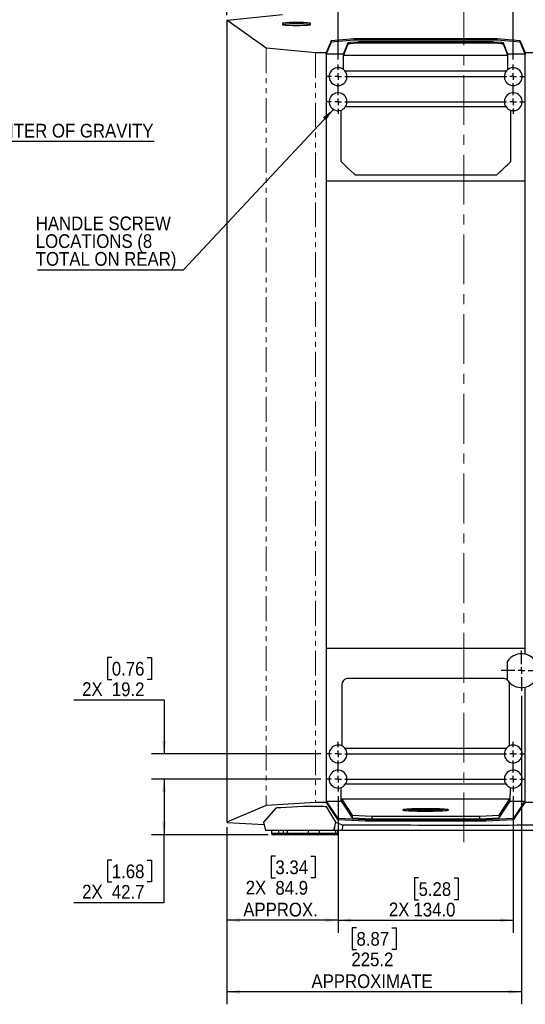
# Model space of a CAD drawing. Header units: millimetres. Extents: x 0 to 2523, y 0 to 1782.
# Tile 6 of 8: x 1749 to 2135, y 435 to 1188. Entities that reach past the tile are written whole.
import ezdxf

# ---------------------------------------------------------------- set-up
doc = ezdxf.new("R2010")
doc.units = ezdxf.units.MM
doc.header["$LTSCALE"] = 3
doc.linetypes.add('CENTERX2', pattern=[20.32, 12.7, -2.54, 2.54, -2.54])
doc.linetypes.add('PHANTOM', pattern=[12.7, 6.35, -1.27, 1.27, -1.27, 1.27, -1.27])
doc.layers.add('OUTLINE', color=179, linetype='Continuous')
doc.layers.add('SLD-0', color=7, linetype='Continuous')
doc.styles.add('SLDTEXTSTYLE0', font='GOTHIC.TTF', dxfattribs={"width": 0.913})
doc.styles.get("Standard").update_dxf_attribs({"font": 'GOTHIC.TTF'})
doc.dimstyles.new('SLDDIMSTYLE0', dxfattribs={"dimtxt": 10.5, "dimasz": 9.906, "dimexe": 0, "dimexo": 0.0625, "dimgap": 2.625, "dimtad": 0, "dimtih": 1, "dimtoh": 1, "dimdec": 1, "dimrnd": 1e-09, "dimzin": 12, "dimdsep": 46, "dimtxsty": 'SLDTEXTSTYLE0', "dimsah": 1, "dimcen": 0.09, "dimadec": 0, "dimazin": 3, "dimtfac": 1, "dimtdec": 1, "dimtofl": 0, "dimtmove": 0, "dimatfit": 3, "dimfxl": 1, "dimfrac": 2, "dimtolj": 1, "dimtzin": 12, "dimarcsym": 0})
doc.dimstyles.new('SLDDIMSTYLE1', dxfattribs={"dimtxt": 0.18, "dimasz": 9.906, "dimexe": 0, "dimexo": 0.0625, "dimgap": 0, "dimtad": 0, "dimtih": 1, "dimtoh": 1, "dimdec": 0, "dimrnd": 1e-09, "dimzin": 0, "dimdsep": 46, "dimtxsty": 'Standard', "dimsah": 1, "dimcen": 0.09, "dimadec": 0, "dimazin": 0, "dimtfac": 9.906, "dimtdec": 0, "dimtofl": 0, "dimtmove": 0, "dimatfit": 3, "dimfxl": 1, "dimfrac": 2, "dimtolj": 1, "dimtzin": 0, "dimarcsym": 0})
doc.dimstyles.new('SLDDIMSTYLE2', dxfattribs={"dimtxt": 10.5, "dimasz": 9.906, "dimexe": 0, "dimexo": 0.0625, "dimgap": 2.625, "dimtad": 0, "dimtih": 1, "dimtoh": 1, "dimdec": 1, "dimrnd": 1e-09, "dimzin": 4, "dimdsep": 46, "dimtxsty": 'SLDTEXTSTYLE0', "dimsah": 1, "dimcen": 0.09, "dimadec": 0, "dimazin": 1, "dimtfac": 1, "dimtdec": 1, "dimtofl": 0, "dimtmove": 0, "dimatfit": 3, "dimfxl": 1, "dimfrac": 2, "dimtolj": 1, "dimtzin": 12, "dimarcsym": 0})
doc.dimstyles.new('SLDDIMSTYLE3', dxfattribs={"dimtxt": 10.5, "dimasz": 9.906, "dimexe": 0, "dimexo": 0.0625, "dimgap": 2.625, "dimtad": 0, "dimtih": 1, "dimtoh": 1, "dimdec": 1, "dimrnd": 1e-09, "dimzin": 12, "dimdsep": 46, "dimtxsty": 'SLDTEXTSTYLE0', "dimsah": 1, "dimcen": 0.09, "dimadec": 0, "dimazin": 3, "dimtfac": 1, "dimtdec": 1, "dimtmove": 0, "dimatfit": 0, "dimfxl": 1, "dimfrac": 2, "dimtolj": 1, "dimtzin": 12, "dimarcsym": 0})

# ---------------------------------------------------------------- blocks, each defined once
blk = doc.blocks.new('SW_NOTE_0_5')
at = {"layer": 'OUTLINE', "color": 0}
blk.add_line((135.87, 0), (0, 0), dxfattribs=at)
at = {"layer": 'OUTLINE', "color": 0, "insert": (1.33, 13.63), "char_height": 10.5, "attachment_point": 1, "style": 'SLDTEXTSTYLE0'}
blk.add_mtext('CENTER OF GRAVITY', dxfattribs=at)
blk = doc.blocks.new('_D_10')
at = {"layer": 'SLD-0', "color": 7, "transparency": 16777216}
for p, q in [((1944.26, 1281.88), (1941.07, 1281.88)), ((1941.07, 1281.88), (1941.07, 1265.21)), ((1971.42, 1281.88), (1974.62, 1281.88)), ((1974.62, 1281.88), (1974.62, 1265.21)), ((1941.07, 1265.21), (1944.26, 1265.21)), ((1974.62, 1265.21), (1971.42, 1265.21)), ((1907.19, 1191.2), (1907.19, 1242.36)), ((1992.21, 1157.39), (1992.21, 1242.36)), ((1992.21, 1232.83), (1907.19, 1232.83))]:
    blk.add_line(p, q, dxfattribs=at)
for points in [[(1907.19, 1232.83), (1917.09, 1231.31), (1917.09, 1234.36)], [(1992.21, 1232.83), (1982.3, 1234.36), (1982.3, 1231.31)]]:
    blk.add_solid(points, dxfattribs=at)
at = {"layer": 'SLD-0', "color": 7, "transparency": 16777216, "char_height": 10.5, "attachment_point": 1, "style": 'SLDTEXTSTYLE0'}
for s, insert in [('3.35', (1944.26, 1278.63)), ('2X', (1921.58, 1263.08)), ('85.0', (1944.26, 1262.92)), ('APPROX.', (1919.7, 1246.25))]:
    blk.add_mtext(s, dxfattribs=dict(at, insert=insert))
blk = doc.blocks.new('_D_11')
at = {"layer": 'SLD-0', "color": 7, "transparency": 16777216}
for p, q in [((2053.77, 1265.21), (2050.57, 1265.21)), ((2050.57, 1265.21), (2050.57, 1248.54)), ((2080.93, 1265.21), (2084.13, 1265.21)), ((2084.13, 1265.21), (2084.13, 1248.54)), ((2050.57, 1248.54), (2053.77, 1248.54)), ((2084.13, 1248.54), (2080.93, 1248.54)), ((1992.21, 1157.39), (1992.21, 1242.36)), ((2126.21, 1157.39), (2126.21, 1242.36)), ((1992.21, 1232.83), (2126.21, 1232.83))]:
    blk.add_line(p, q, dxfattribs=at)
for points in [[(1992.21, 1232.83), (2002.11, 1231.31), (2002.11, 1234.36)], [(2126.21, 1232.83), (2116.3, 1234.36), (2116.3, 1231.31)]]:
    blk.add_solid(points, dxfattribs=at)
at = {"layer": 'SLD-0', "color": 7, "transparency": 16777216, "char_height": 10.5, "attachment_point": 1, "style": 'SLDTEXTSTYLE0'}
for s, insert in [('5.28', (2053.77, 1261.96)), ('2X', (2031.09, 1246.41)), ('134.0', (2049.89, 1246.25))]:
    blk.add_mtext(s, dxfattribs=dict(at, insert=insert))
blk = doc.blocks.new('_D_14')
at = {"layer": 'SLD-0', "color": 7, "transparency": 16777216}
for p, q in [((1979.02, 606.94), (1849.66, 606.94)), ((1859.19, 606.94), (1859.19, 564.2)), ((1938.8, 564.2), (1849.66, 564.2)), ((1859.19, 512.52), (1859.19, 564.2)), ((1819.23, 544.9), (1816.04, 544.9)), ((1816.04, 544.9), (1816.04, 528.23)), ((1846.39, 544.9), (1849.59, 544.9)), ((1849.59, 544.9), (1849.59, 528.23)), ((1816.04, 528.23), (1819.23, 528.23)), ((1849.59, 528.23), (1846.39, 528.23)), ((1790.15, 512.52), (1859.19, 512.52))]:
    blk.add_line(p, q, dxfattribs=at)
for points in [[(1859.19, 606.94), (1857.66, 597.03), (1860.71, 597.03)], [(1859.19, 564.2), (1860.71, 574.1), (1857.66, 574.1)]]:
    blk.add_solid(points, dxfattribs=at)
at = {"layer": 'SLD-0', "color": 7, "transparency": 16777216, "char_height": 10.5, "attachment_point": 1, "style": 'SLDTEXTSTYLE0'}
for s, insert in [('1.68', (1819.23, 541.64)), ('2X', (1796.55, 526.09)), ('42.7', (1819.23, 525.93))]:
    blk.add_mtext(s, dxfattribs=dict(at, insert=insert))
blk = doc.blocks.new('_D_15')
at = {"layer": 'SLD-0', "color": 7, "transparency": 16777216}
for p, q in [((1819.23, 699.86), (1816.04, 699.86)), ((1816.04, 699.86), (1816.04, 683.19)), ((1846.39, 699.86), (1849.59, 699.86)), ((1849.59, 699.86), (1849.59, 683.19)), ((1816.04, 683.19), (1819.23, 683.19)), ((1849.59, 683.19), (1846.39, 683.19)), ((1790.15, 667.48), (1859.19, 667.48)), ((1859.19, 667.48), (1859.19, 626.14)), ((1979.02, 626.14), (1849.66, 626.14)), ((1979.02, 606.94), (1849.66, 606.94)), ((1859.19, 606.94), (1859.19, 587.89))]:
    blk.add_line(p, q, dxfattribs=at)
for points in [[(1859.19, 626.14), (1860.71, 636.04), (1857.66, 636.04)], [(1859.19, 606.94), (1857.66, 597.03), (1860.71, 597.03)]]:
    blk.add_solid(points, dxfattribs=at)
at = {"layer": 'SLD-0', "color": 7, "transparency": 16777216, "char_height": 10.5, "attachment_point": 1, "style": 'SLDTEXTSTYLE0'}
for s, insert in [('0.76', (1819.23, 696.6)), ('2X', (1796.55, 681.05)), ('19.2', (1819.23, 680.89))]:
    blk.add_mtext(s, dxfattribs=dict(at, insert=insert))
blk = doc.blocks.new('_D_16')
at = {"layer": 'SLD-0', "color": 7, "transparency": 16777216}
for p, q in [((1992.21, 593.75), (1992.21, 489.42)), ((1907.28, 570.16), (1907.28, 489.42)), ((1944.31, 547.99), (1941.11, 547.99)), ((1941.11, 547.99), (1941.11, 531.32)), ((1971.46, 547.99), (1974.66, 547.99)), ((1974.66, 547.99), (1974.66, 531.32)), ((1941.11, 531.32), (1944.31, 531.32)), ((1974.66, 531.32), (1971.46, 531.32)), ((1992.21, 498.94), (1907.28, 498.94))]:
    blk.add_line(p, q, dxfattribs=at)
for points in [[(1907.28, 498.94), (1917.18, 497.42), (1917.18, 500.47)], [(1992.21, 498.94), (1982.3, 500.47), (1982.3, 497.42)]]:
    blk.add_solid(points, dxfattribs=at)
at = {"layer": 'SLD-0', "color": 7, "transparency": 16777216, "char_height": 10.5, "attachment_point": 1, "style": 'SLDTEXTSTYLE0'}
for s, insert in [('3.34', (1944.31, 544.73)), ('2X', (1921.62, 529.18)), ('84.9', (1944.31, 529.02)), ('APPROX.', (1919.74, 512.35))]:
    blk.add_mtext(s, dxfattribs=dict(at, insert=insert))
blk = doc.blocks.new('_D_17')
at = {"layer": 'SLD-0', "color": 7, "transparency": 16777216}
for p, q in [((1992.21, 593.75), (1992.21, 489.42)), ((2126.21, 593.75), (2126.21, 489.42)), ((2053.77, 531.32), (2050.57, 531.32)), ((2050.57, 531.32), (2050.57, 514.65)), ((2080.93, 531.32), (2084.13, 531.32)), ((2084.13, 531.32), (2084.13, 514.65)), ((2050.57, 514.65), (2053.77, 514.65)), ((2084.13, 514.65), (2080.93, 514.65)), ((1992.21, 498.94), (2126.21, 498.94))]:
    blk.add_line(p, q, dxfattribs=at)
for points in [[(1992.21, 498.94), (2002.11, 497.42), (2002.11, 500.47)], [(2126.21, 498.94), (2116.3, 500.47), (2116.3, 497.42)]]:
    blk.add_solid(points, dxfattribs=at)
at = {"layer": 'SLD-0', "color": 7, "transparency": 16777216, "char_height": 10.5, "attachment_point": 1, "style": 'SLDTEXTSTYLE0'}
for s, insert in [('5.28', (2053.77, 528.06)), ('2X', (2031.09, 512.52)), ('134.0', (2049.89, 512.35))]:
    blk.add_mtext(s, dxfattribs=dict(at, insert=insert))
blk = doc.blocks.new('_D_18')
at = {"layer": 'SLD-0', "color": 7, "transparency": 16777216}
for p, q in [((2132.47, 670.62), (2132.47, 434.67)), ((1907.28, 570.16), (1907.28, 434.67)), ((2006.3, 493.25), (2003.1, 493.25)), ((2003.1, 493.25), (2003.1, 476.58)), ((2033.45, 493.25), (2036.65, 493.25)), ((2036.65, 493.25), (2036.65, 476.58)), ((2003.1, 476.58), (2006.3, 476.58)), ((2036.65, 476.58), (2033.45, 476.58)), ((2132.47, 444.2), (1907.28, 444.2))]:
    blk.add_line(p, q, dxfattribs=at)
for points in [[(1907.28, 444.2), (1917.18, 442.67), (1917.18, 445.72)], [(2132.47, 444.2), (2122.57, 445.72), (2122.57, 442.67)]]:
    blk.add_solid(points, dxfattribs=at)
at = {"layer": 'SLD-0', "color": 7, "transparency": 16777216, "char_height": 10.5, "attachment_point": 1, "style": 'SLDTEXTSTYLE0'}
for s, insert in [('8.87', (2006.3, 489.99)), ('225.2', (2002.42, 474.28)), ('APPROXIMATE', (1971.89, 457.61))]:
    blk.add_mtext(s, dxfattribs=dict(at, insert=insert))
blk = doc.blocks.new('SW_NOTE_0_7')
at = {"layer": 'SLD-0', "color": 0}
blk.add_line((-111.56, 0), (0, 0), dxfattribs=at)
at = {"layer": 'SLD-0', "color": 0, "char_height": 10.5, "attachment_point": 1, "style": 'SLDTEXTSTYLE0'}
for s, insert in [('HANDLE SCREW ', (-112.86, 40.76)), ('LOCATIONS (8 ', (-112.86, 27.18)), ('TOTAL ON REAR)', (-112.86, 13.6))]:
    blk.add_mtext(s, dxfattribs=dict(at, insert=insert))
blk = doc.blocks.new('SW_CENTERMARKSYMBOL_1')
at = {"layer": 'SLD-0', "color": 0}
for p, q in [((140.27, 68.81), (140.27, 79.17)), ((135.19, 63.73), (124.83, 63.73)), ((140.27, 63.73), (137.73, 63.73)), ((140.27, 63.73), (140.27, 66.27)), ((140.27, 63.73), (140.27, 61.19)), ((140.27, 63.73), (142.81, 63.73)), ((145.35, 63.73), (155.71, 63.73)), ((140.27, 58.65), (140.27, 48.29)), ((0, 5.08), (0, 9.38)), ((134, 5.08), (134, 9.38)), ((-5.08, 0), (-9.38, 0)), ((0, 0), (-2.54, 0)), ((0, 0), (0, 2.54)), ((0, 0), (0, -2.54)), ((0, 0), (2.54, 0)), ((5.08, 0), (128.92, 0)), ((134, 0), (131.46, 0)), ((134, 0), (134, 2.54)), ((134, 0), (134, -2.54)), ((134, 0), (136.54, 0)), ((139.08, 0), (143.38, 0)), ((0, -14.12), (0, -5.08)), ((134, -14.12), (134, -5.08)), ((-5.08, -19.2), (-9.38, -19.2)), ((0, -19.2), (-2.54, -19.2)), ((0, -19.2), (0, -16.66)), ((0, -19.2), (0, -21.74)), ((0, -19.2), (2.54, -19.2)), ((5.08, -19.2), (128.92, -19.2)), ((134, -19.2), (131.46, -19.2)), ((134, -19.2), (134, -16.66)), ((134, -19.2), (134, -21.74)), ((134, -19.2), (136.54, -19.2)), ((139.08, -19.2), (143.38, -19.2)), ((0, -24.28), (0, -28.58)), ((134, -24.28), (134, -28.58))]:
    blk.add_line(p, q, dxfattribs=at)
blk = doc.blocks.new('SW_CENTERMARKSYMBOL_2')
at = {"layer": 'SLD-0', "color": 0}
for p, q in [((0, 5.08), (0, 9.38)), ((134, 5.08), (134, 9.38)), ((-5.08, 0), (-9.38, 0)), ((0, 0), (-2.54, 0)), ((0, 0), (0, 2.54)), ((0, 0), (0, -2.54)), ((0, 0), (2.54, 0)), ((5.08, 0), (128.92, 0)), ((134, 0), (131.46, 0)), ((134, 0), (134, 2.54)), ((134, 0), (134, -2.54)), ((134, 0), (136.54, 0)), ((139.08, 0), (143.38, 0)), ((0, -14.12), (0, -5.08)), ((134, -14.12), (134, -5.08)), ((-5.08, -19.2), (-9.38, -19.2)), ((0, -19.2), (-2.54, -19.2)), ((0, -19.2), (0, -16.66)), ((0, -19.2), (0, -21.74)), ((0, -19.2), (2.54, -19.2)), ((5.08, -19.2), (128.92, -19.2)), ((134, -19.2), (131.46, -19.2)), ((134, -19.2), (134, -16.66)), ((134, -19.2), (134, -21.74)), ((134, -19.2), (136.54, -19.2)), ((139.08, -19.2), (143.38, -19.2)), ((0, -24.28), (0, -28.58)), ((134, -24.28), (134, -28.58))]:
    blk.add_line(p, q, dxfattribs=at)

msp = doc.modelspace()

# ---------------------------------------------------------------- linework, layer by layer
at = {"color": 7, "linetype": 'Continuous', "lineweight": 25}
for p, q in [((1907.5, 1187.5), (1949.67, 1191.6)), ((1907.19, 1187.39), (1907.25, 1187.45)), ((1907.28, 1187.3), (1907.19, 1187.39)), ((1907.19, 1187.39), (1907.19, 573.92)), ((1937.29, 1165.91), (1907.28, 1187.3)), ((1907.28, 1187.3), (1907.28, 573.97)), ((1949.67, 1185.08), (1949.67, 1183.85)), ((1971.27, 1183.85), (1971.27, 1185.08)), ((1986.89, 1171.54), (1983.21, 1162.32)), ((1986.89, 1170.54), (1983.25, 1161.41)), ((2004.45, 1173.01), (1986.89, 1171.54)), ((2004.45, 1172.02), (1986.89, 1170.54)), ((1986.89, 1170.54), (1986.89, 1171.54)), ((1999.65, 1169.91), (1996.25, 1161.41)), ((1999.65, 1168.91), (1996.29, 1160.49)), ((1999.65, 1168.91), (1999.65, 1169.91)), ((2007.01, 1170.68), (2001.24, 1170.2)), ((2001.24, 1169.2), (2001.24, 1170.2)), ((2007.01, 1169.68), (2001.24, 1169.2)), ((2113.97, 1173.01), (2004.45, 1173.01)), ((2004.45, 1172.02), (2004.45, 1173.01)), ((2113.97, 1172.02), (2004.45, 1172.02)), ((2007.01, 1169.68), (2007.01, 1170.68)), ((2107.98, 1170.82), (2010.44, 1170.82)), ((2010.44, 1169.82), (2010.44, 1170.82)), ((2107.98, 1169.82), (2010.44, 1169.82)), ((2107.98, 1169.82), (2107.98, 1170.82)), ((2117.18, 1170.2), (2111.41, 1170.68)), ((2111.41, 1169.68), (2111.41, 1170.68)), ((2117.18, 1169.2), (2111.41, 1169.68)), ((2131.52, 1171.54), (2113.97, 1173.01)), ((2113.97, 1172.02), (2113.97, 1173.01)), ((2131.52, 1170.54), (2113.97, 1172.02)), ((2117.18, 1169.2), (2117.18, 1170.2)), ((2122.16, 1161.41), (2118.77, 1169.91)), ((2118.77, 1168.91), (2118.77, 1169.91)), ((2122.13, 1160.49), (2118.77, 1168.91)), ((2131.52, 1171.54), (2135.2, 1162.32)), ((2131.52, 1170.54), (2131.52, 1171.54)), ((2135.17, 1161.41), (2131.52, 1170.54)), ((1975.01, 1162.35), (1937.56, 1165.86)), ((1983.21, 1162.32), (1975.74, 1162.32)), ((1983.21, 1162.32), (1983.25, 1162.32)), ((1983.21, 1161.32), (1983.21, 1162.32)), ((1983.21, 1161.32), (1983.21, 1156.66)), ((1983.25, 1162.32), (1983.25, 1161.41)), ((1996.25, 1161.41), (1983.25, 1161.41)), ((1996.25, 1161.41), (1996.25, 1149.71)), ((1996.25, 1161.41), (1996.29, 1161.41)), ((1996.29, 1161.41), (1996.29, 1160.49)), ((1996.29, 1160.49), (2122.13, 1160.49)), ((2122.13, 1161.41), (2122.16, 1161.41)), ((2122.13, 1160.49), (2122.13, 1161.41)), ((2135.17, 1161.41), (2122.16, 1161.41)), ((2122.16, 1149.72), (2122.16, 1161.41)), ((2135.17, 1162.32), (2135.2, 1162.32)), ((2135.17, 1161.41), (2135.17, 1162.32)), ((2150.69, 1162.32), (2135.2, 1162.32)), ((2135.2, 1162.32), (2135.2, 1161.32)), ((2135.2, 1156.66), (2135.2, 1161.32)), ((1983.21, 1156.66), (1983.21, 588.93)), ((2135.2, 702.48), (2135.2, 1156.66)), ((1997.4, 1148.65), (2121.01, 1148.65)), ((1994.31, 1118.49), (1994.31, 1079.44)), ((2120.66, 1121), (1997.76, 1121)), ((2124.38, 1079.25), (2124.38, 1118.41)), ((2135.2, 1064.26), (1983.21, 1064.26)), ((2005.52, 1069.13), (2113.61, 1069.13)), ((1983.21, 707.13), (2135.2, 707.13)), ((2121.67, 682.81), (2121.67, 696.92)), ((1995.04, 678.74), (1995.04, 632.36)), ((2118.38, 683.86), (2000.03, 683.86)), ((2123.37, 632.36), (2123.37, 678.74)), ((2135.2, 588.93), (2135.2, 677.26)), ((1997.4, 630.58), (2121.01, 630.58)), ((2120.66, 602.94), (1997.76, 602.94)), ((1994.72, 589.88), (1994.7, 600.57)), ((2123.7, 600.57), (2123.68, 589.88)), ((1975.01, 588.92), (1937.56, 586.81)), ((1983.21, 588.93), (1975.74, 588.93)), ((1994.72, 589.88), (1983.21, 589.88)), ((1983.21, 589.88), (1983.59, 589.37)), ((1983.21, 588.88), (1983.21, 588.93)), ((1983.21, 588.88), (1983.59, 588.37)), ((1983.59, 589.37), (1991.76, 577.1)), ((1983.59, 589.37), (1983.59, 588.37)), ((1983.59, 588.37), (1991.76, 576.11)), ((1994.72, 589.88), (1994.72, 589.83)), ((1994.72, 589.83), (1994.76, 589.83)), ((1994.75, 591.83), (2123.65, 591.83)), ((1994.75, 591.83), (1994.76, 589.83)), ((1994.75, 591.83), (2003.08, 579.34)), ((1994.76, 589.83), (2003.08, 577.34)), ((2115.32, 579.34), (2123.65, 591.83)), ((2115.32, 577.34), (2123.65, 589.83)), ((2123.65, 589.83), (2123.65, 591.83)), ((2123.65, 589.83), (2123.68, 589.83)), ((2135.2, 589.88), (2123.68, 589.88)), ((2123.68, 589.83), (2123.68, 589.88)), ((2126.65, 577.1), (2134.83, 589.37)), ((2126.65, 576.11), (2134.83, 588.37)), ((2134.83, 589.37), (2135.2, 589.88)), ((2134.83, 589.37), (2134.83, 588.37)), ((2134.83, 588.37), (2135.2, 588.88)), ((2135.2, 588.93), (2135.2, 588.88)), ((2150.69, 588.93), (2135.2, 588.93)), ((1937.29, 586.79), (1907.28, 573.97)), ((1944.7, 584.64), (1935.31, 573.97)), ((1965.85, 585.91), (1948.51, 585.07)), ((1990.43, 573.97), (1983.75, 585.52)), ((2059.19, 583.44), (2059.19, 582.44)), ((1907.28, 573.97), (1907.19, 573.92)), ((1907.19, 573.92), (1907.25, 573.88)), ((1907.5, 573.85), (1935.7, 572.21)), ((1935.31, 573.97), (1936.7, 567.7)), ((1989.05, 567.7), (1990.43, 573.97)), ((1995.97, 571.67), (1990.39, 573.76)), ((1991.76, 577.1), (1991.76, 576.11)), ((1992.09, 577.06), (2013.15, 575.95)), ((1992.09, 577.06), (1992.09, 576.06)), ((1992.09, 576.06), (2013.15, 574.95)), ((2003.08, 579.34), (2018.04, 578.55)), ((2003.08, 579.34), (2003.08, 577.34)), ((2003.08, 577.34), (2018.04, 576.55)), ((2013.15, 575.95), (2013.15, 574.95)), ((2013.46, 575.95), (2104.96, 575.95)), ((2013.46, 575.95), (2013.46, 574.95)), ((2013.46, 574.95), (2104.96, 574.95)), ((2018.04, 578.55), (2100.37, 578.55)), ((2018.04, 578.55), (2018.04, 576.55)), ((2018.04, 576.55), (2100.37, 576.55)), ((2100.37, 578.55), (2115.32, 579.34)), ((2100.37, 578.55), (2100.37, 576.55)), ((2100.37, 576.55), (2115.32, 577.34)), ((2104.96, 575.95), (2104.96, 574.95)), ((2105.27, 575.95), (2126.32, 577.06)), ((2105.27, 574.95), (2126.32, 576.06)), ((2105.27, 575.95), (2105.27, 574.95)), ((2115.32, 579.34), (2115.32, 577.34)), ((2126.32, 577.06), (2126.32, 576.06)), ((2126.65, 577.1), (2126.65, 576.11)), ((1947.02, 567.7), (1936.7, 567.7)), ((1941.21, 567.7), (1941.21, 565.6)), ((1946.83, 565.6), (1946.83, 564.2)), ((1946.83, 565.6), (1946.91, 565.6)), ((1946.91, 565.6), (1946.91, 567.7)), ((1967.49, 567.7), (1950.11, 567.7)), ((1950.5, 565.6), (1950.5, 567.7)), ((1950.5, 565.6), (1950.59, 565.6)), ((1950.59, 565.6), (1950.59, 567.7)), ((1950.59, 565.6), (1953.57, 565.6)), ((1953.57, 565.6), (1953.57, 567.7)), ((1953.57, 565.6), (1969.7, 565.6)), ((1969.7, 565.6), (1969.7, 567.7)), ((1969.7, 565.6), (1973.08, 565.6)), ((1973.08, 565.6), (1978.07, 565.6)), ((1973.08, 565.6), (1973.08, 564.2)), ((1978.07, 565.6), (1978.07, 567.7)), ((1989.05, 567.7), (1981.36, 567.7)), ((1989.52, 567.7), (1989.05, 567.7)), ((1989.52, 567.7), (1989.76, 570.92)), ((1995.67, 567.7), (1989.52, 567.7)), ((1990.62, 565.6), (1990.62, 567.7)), ((1992.06, 565.6), (1992.06, 567.7)), ((1995.67, 567.7), (1995.97, 571.67)), ((1946.83, 564.2), (1942.61, 564.2)), ((1946.89, 564.2), (1946.83, 564.2)), ((1951.9, 564.2), (1946.89, 564.2)), ((1951.99, 564.2), (1951.9, 564.2)), ((1954.52, 564.2), (1951.99, 564.2)), ((1970.65, 564.2), (1954.52, 564.2)), ((1973.08, 564.2), (1970.65, 564.2)), ((1976.67, 564.2), (1973.08, 564.2)), ((1989.57, 564.2), (1976.67, 564.2)), ((1990.66, 564.2), (1989.57, 564.2))]:
    msp.add_line(p, q, dxfattribs=at)
at = {"linetype": 'PHANTOM', "lineweight": 18}
for p, q in [((1937.29, 1165.91), (1937.29, 586.79)), ((1975.01, 1162.35), (1975.01, 588.92))]:
    msp.add_line(p, q, dxfattribs=at)
at = {"color": 8, "linetype": 'Continuous', "lineweight": 25}
for p, q in [((1941.21, 565.6), (1946.83, 565.6)), ((1946.91, 565.6), (1950.5, 565.6)), ((1978.07, 565.6), (1990.62, 565.6)), ((1990.62, 565.6), (1992.06, 565.6))]:
    msp.add_line(p, q, dxfattribs=at)
at = {"color": 7, "linetype": 'Continuous', "lineweight": 25, "flags": 128}
msp.add_lwpolyline([(1994.31, 1079.44), (2000.06, 1074.05), (2004.57, 1069.81)], dxfattribs=at)
at = {"color": 7, "linetype": 'Continuous', "lineweight": 25}
for centre, radius, start, end in [((1960.47, 1076.76), 108.86, 84.30621, 95.69379), ((1960.47, 1075.76), 108.86, 84.30621, 95.69379), ((1960.47, 1292.17), 108.86, 264.30621, 275.69379), ((1992.21, 1144.2), 6.84, 53.71729, 40.56599), ((1992.21, 1144.2), 6.84, 40.56599, 53.71729), ((2126.21, 1144.2), 6.84, 139.43401, 126.23602), ((2126.21, 1144.2), 6.84, 126.23602, 139.43401), ((1992.21, 1125), 6.84, 324.24163, 287.91799), ((2126.21, 1125), 6.84, 254.5396, 215.75837), ((1992.21, 1125), 6.84, 287.91799, 324.24163), ((2126.21, 1125), 6.84, 215.75837, 254.5396), ((2132.47, 689.87), 12.9, 77.78923, 146.84659), ((2132.47, 689.87), 12.9, 33.15341, 77.78923), ((2118.77, 679.29), 4.51, 48.11268, 53.11344), ((2132.47, 689.87), 12.9, 213.15341, 214.0372), ((2132.47, 689.87), 12.9, 214.0372, 221.30847), ((2118.77, 679.29), 4.51, 19.68516, 27.23299), ((2132.47, 689.87), 12.9, 221.30847, 282.21077), ((2132.47, 689.87), 12.9, 282.21077, 326.84659), ((1992.21, 626.14), 6.84, 65.5071, 40.54594), ((2126.21, 626.14), 6.84, 139.45406, 114.45153), ((1992.21, 626.14), 6.84, 40.54594, 65.5071), ((2126.21, 626.14), 6.84, 114.45153, 139.45406), ((1992.21, 606.94), 6.84, 324.22285, 291.41736), ((2126.21, 606.94), 6.84, 248.52369, 215.77715), ((1992.21, 606.94), 6.84, 291.41736, 324.22285), ((2126.21, 606.94), 6.84, 215.77715, 248.52369), ((1942.61, 565.6), 1.4, 180, 270), ((1921.56, 565.25), 25.35, 357.62582, 0.79099), ((1951.9, 565.6), 1.4, 179.99978, 269.99978), ((1951.99, 565.6), 1.4, 179.99978, 269.99978), ((1954.8, 565.41), 1.24, 171.19974, 256.92035), ((1970.93, 565.41), 1.24, 171.19974, 256.92035), ((1976.67, 565.6), 1.4, 270.00022, 0.00022), ((1989.36, 565.44), 1.26, 279.60878, 7.12913), ((1990.66, 565.6), 1.4, 270, 0)]:
    msp.add_arc(centre, radius, start, end, dxfattribs=at)
for points, knots in [([(1907.25, 1187.45), (1907.26, 1187.46), (1907.28, 1187.47), (1907.37, 1187.48), (1907.43, 1187.49), (1907.5, 1187.5)], [0, 0, 0, 0, 0.5, 0.5, 1, 1, 1, 1]), ([(2001.24, 1170.2), (2000.75, 1170.15), (2000.35, 1170.11), (1999.81, 1170.01), (1999.67, 1169.96), (1999.65, 1169.91)], [0, 0, 0, 0, 0.5, 0.5, 1, 1, 1, 1]), ([(2001.24, 1169.2), (2000.75, 1169.16), (2000.35, 1169.11), (1999.81, 1169.01), (1999.67, 1168.96), (1999.65, 1168.91)], [0, 0, 0, 0, 0.5, 0.5, 1, 1, 1, 1]), ([(2010.44, 1170.82), (2009.86, 1170.82), (2009.26, 1170.81), (2008.09, 1170.76), (2007.52, 1170.72), (2007.01, 1170.68)], [0, 0, 0, 0, 0.5, 0.5, 1, 1, 1, 1]), ([(2010.44, 1169.82), (2009.86, 1169.82), (2009.26, 1169.81), (2008.09, 1169.76), (2007.52, 1169.73), (2007.01, 1169.68)], [0, 0, 0, 0, 0.5, 0.5, 1, 1, 1, 1]), ([(2111.41, 1170.68), (2110.89, 1170.72), (2110.33, 1170.76), (2109.16, 1170.81), (2108.56, 1170.82), (2107.98, 1170.82)], [0, 0, 0, 0, 0.5, 0.5, 1, 1, 1, 1]), ([(2111.41, 1169.68), (2110.89, 1169.73), (2110.33, 1169.76), (2109.16, 1169.81), (2108.56, 1169.82), (2107.98, 1169.82)], [0, 0, 0, 0, 0.5, 0.5, 1, 1, 1, 1]), ([(2118.77, 1169.91), (2118.75, 1169.96), (2118.6, 1170.01), (2118.06, 1170.11), (2117.67, 1170.15), (2117.18, 1170.2)], [0, 0, 0, 0, 0.5, 0.5, 1, 1, 1, 1]), ([(2118.77, 1168.91), (2118.75, 1168.96), (2118.6, 1169.01), (2118.06, 1169.11), (2117.67, 1169.16), (2117.18, 1169.2)], [0, 0, 0, 0, 0.5, 0.5, 1, 1, 1, 1]), ([(1937.56, 1165.86), (1937.48, 1165.87), (1937.42, 1165.87), (1937.34, 1165.89), (1937.31, 1165.9), (1937.29, 1165.91)], [0, 0, 0, 0, 0.5, 0.5, 1, 1, 1, 1]), ([(1975.74, 1162.32), (1975.6, 1162.32), (1975.47, 1162.33), (1975.21, 1162.34), (1975.1, 1162.34), (1975.01, 1162.35)], [0, 0, 0, 0, 0.5, 0.5, 1, 1, 1, 1]), ([(2004.57, 1069.81), (2004.74, 1069.65), (2004.85, 1069.51), (2005.1, 1069.25), (2005.24, 1069.13), (2005.52, 1069.13)], [0, 0, 0, 0, 0.5, 0.5, 1, 1, 1, 1]), ([(2000.03, 683.86), (1999.36, 683.86), (1998.69, 683.75), (1997.45, 683.28), (1996.88, 682.92), (1995.96, 681.97), (1995.61, 681.39), (1995.15, 680.12), (1995.04, 679.43), (1995.04, 678.74)], [0, 0, 0, 0, 0.25, 0.25, 0.5, 0.5, 0.75, 0.75, 1, 1, 1, 1]), ([(2121.48, 682.9), (2121.06, 683.21), (2120.58, 683.45), (2119.53, 683.78), (2118.97, 683.86), (2118.38, 683.86)], [0, 0, 0, 0, 0.5, 0.5, 1, 1, 1, 1]), ([(1975.74, 588.93), (1975.6, 588.93), (1975.47, 588.93), (1975.21, 588.92), (1975.1, 588.92), (1975.01, 588.92)], [0, 0, 0, 0, 0.5, 0.5, 1, 1, 1, 1]), ([(1937.56, 586.81), (1937.48, 586.81), (1937.42, 586.81), (1937.34, 586.8), (1937.31, 586.79), (1937.29, 586.79)], [0, 0, 0, 0, 0.5, 0.5, 1, 1, 1, 1]), ([(1983.75, 585.52), (1983.72, 585.56), (1983.58, 585.61), (1983.02, 585.71), (1982.2, 585.8), (1980.16, 585.93), (1977.44, 586.02), (1974.31, 586.06), (1971.11, 586.06), (1969.15, 586.02), (1967.36, 585.97), (1966.55, 585.94), (1965.85, 585.91)], [0, 0, 0, 0, 0.125, 0.125, 0.25, 0.375, 0.5, 0.625, 0.75, 0.875, 0.875, 1, 1, 1, 1]), ([(2059.19, 584.28), (2058.46, 584.28), (2057.69, 584.28), (2056.05, 584.26), (2055.19, 584.26), (2053.4, 584.23), (2052.47, 584.21), (2050.58, 584.16), (2049.63, 584.13), (2047.76, 584.06), (2046.85, 584.01), (2045.17, 583.91), (2044.4, 583.86), (2043.11, 583.73), (2042.59, 583.66), (2041.88, 583.51), (2041.69, 583.44), (2041.69, 583.28), (2041.88, 583.21), (2042.59, 583.06), (2043.11, 582.99), (2044.4, 582.87), (2045.17, 582.81), (2046.85, 582.71), (2047.76, 582.66), (2049.63, 582.59), (2050.58, 582.56), (2052.47, 582.51), (2053.4, 582.49), (2055.19, 582.47), (2056.05, 582.46), (2057.69, 582.45), (2058.46, 582.44), (2059.19, 582.44)], [0, 0, 0, 0, 0.0625, 0.0625, 0.125, 0.125, 0.1875, 0.1875, 0.25, 0.25, 0.3125, 0.3125, 0.375, 0.375, 0.4375, 0.4375, 0.5, 0.5, 0.5625, 0.5625, 0.625, 0.625, 0.6875, 0.6875, 0.75, 0.75, 0.8125, 0.8125, 0.875, 0.875, 0.9375, 0.9375, 1, 1, 1, 1]), ([(2044.65, 583.86), (2045.08, 583.83), (2046.17, 583.74), (2048.55, 583.63), (2051.37, 583.53), (2054.17, 583.48), (2056.76, 583.45), (2058.42, 583.45), (2059.19, 583.44)], [0, 0, 0, 0, 0.138135, 0.349968, 0.541766, 0.713283, 0.865481, 1, 1, 1, 1]), ([(2059.19, 582.44), (2059.92, 582.44), (2060.7, 582.45), (2062.34, 582.46), (2063.2, 582.47), (2064.99, 582.49), (2065.92, 582.51), (2067.8, 582.56), (2068.76, 582.59), (2070.63, 582.66), (2071.54, 582.71), (2073.22, 582.81), (2073.99, 582.87), (2075.28, 582.99), (2075.8, 583.06), (2076.51, 583.21), (2076.69, 583.28), (2076.69, 583.44), (2076.51, 583.51), (2075.8, 583.66), (2075.28, 583.73), (2073.99, 583.86), (2073.22, 583.91), (2071.54, 584.01), (2070.63, 584.06), (2068.76, 584.13), (2067.8, 584.16), (2065.92, 584.21), (2064.99, 584.23), (2063.2, 584.26), (2062.34, 584.26), (2060.7, 584.28), (2059.92, 584.28), (2059.19, 584.28)], [0, 0, 0, 0, 0.0625, 0.0625, 0.125, 0.125, 0.1875, 0.1875, 0.25, 0.25, 0.3125, 0.3125, 0.375, 0.375, 0.4375, 0.4375, 0.5, 0.5, 0.5625, 0.5625, 0.625, 0.625, 0.6875, 0.6875, 0.75, 0.75, 0.8125, 0.8125, 0.875, 0.875, 0.9375, 0.9375, 1, 1, 1, 1]), ([(2059.19, 583.44), (2059.97, 583.45), (2061.63, 583.45), (2064.22, 583.48), (2067.01, 583.53), (2069.84, 583.63), (2072.22, 583.74), (2073.31, 583.83), (2073.73, 583.86)], [0, 0, 0, 0, 0.134519, 0.286717, 0.458234, 0.650032, 0.861865, 1, 1, 1, 1]), ([(1907.25, 573.88), (1907.26, 573.88), (1907.28, 573.87), (1907.37, 573.86), (1907.43, 573.86), (1907.5, 573.85)], [0, 0, 0, 0, 0.5, 0.5, 1, 1, 1, 1]), ([(1991.76, 577.1), (1991.77, 577.09), (1991.8, 577.08), (1991.92, 577.07), (1992, 577.06), (1992.09, 577.06)], [0, 0, 0, 0, 0.5, 0.5, 1, 1, 1, 1]), ([(1991.76, 576.11), (1991.77, 576.1), (1991.8, 576.09), (1991.92, 576.07), (1992, 576.06), (1992.09, 576.06)], [0, 0, 0, 0, 0.5, 0.5, 1, 1, 1, 1]), ([(2126.32, 577.06), (2126.41, 577.06), (2126.5, 577.07), (2126.62, 577.08), (2126.65, 577.09), (2126.65, 577.1)], [0, 0, 0, 0, 0.5, 0.5, 1, 1, 1, 1]), ([(2126.32, 576.06), (2126.41, 576.06), (2126.5, 576.07), (2126.62, 576.09), (2126.65, 576.1), (2126.65, 576.11)], [0, 0, 0, 0, 0.5, 0.5, 1, 1, 1, 1]), ([(1950.11, 567.7), (1950.03, 567.7), (1949.88, 567.7), (1949.66, 567.7), (1949.45, 567.7), (1949.25, 567.7), (1949.05, 567.7), (1948.74, 567.7), (1948.34, 567.7), (1947.9, 567.7), (1947.54, 567.7), (1947.3, 567.7), (1947.15, 567.7), (1947.06, 567.7), (1947.03, 567.7), (1947.02, 567.7)], [0, 0, 0, 0, 0.041739, 0.0833941, 0.125009, 0.1666277, 0.208294, 0.2500518, 0.3750002, 0.5000162, 0.6249646, 0.7499806, 0.833364, 0.9165866, 1, 1, 1, 1]), ([(1981.36, 567.7), (1981.35, 567.7), (1981.34, 567.7), (1981.32, 567.7), (1981.28, 567.7), (1981.23, 567.7), (1981.18, 567.7), (1981.11, 567.7), (1981.03, 567.7), (1980.86, 567.7), (1980.52, 567.7), (1979.92, 567.7), (1979.18, 567.7), (1978.32, 567.7), (1977.35, 567.7), (1976.3, 567.7), (1975.18, 567.7), (1974.02, 567.7), (1972.84, 567.7), (1971.66, 567.7), (1970.51, 567.7), (1969.6, 567.7), (1968.91, 567.7), (1968.41, 567.7), (1967.94, 567.7), (1967.64, 567.7), (1967.49, 567.7)], [0, 0, 0, 0, 0.015701, 0.031343, 0.046947, 0.062531, 0.078116, 0.093722, 0.109369, 0.125077, 0.187551, 0.250054, 0.312529, 0.375032, 0.437506, 0.50001, 0.562484, 0.624987, 0.687462, 0.749965, 0.812439, 0.874943, 0.906281, 0.937464, 0.96865, 1, 1, 1, 1]), ([(2181.24, 567.7), (2173.52, 567.7), (2165.79, 567.7), (2150.33, 567.7), (2142.6, 567.7), (2119.4, 567.7), (2103.93, 567.7), (2072.99, 567.7), (2057.51, 567.7), (2034.31, 567.7), (2026.58, 567.7), (2011.12, 567.7), (2003.4, 567.7), (1995.67, 567.7)], [0, 0, 0, 0, 0.125, 0.125, 0.25, 0.25, 0.5, 0.5, 0.75, 0.75, 0.875, 0.875, 1, 1, 1, 1])]:
    msp.add_open_spline(points, degree=3, knots=knots, dxfattribs=at)
for points in [[(2113.61, 1069.13), (2117.2, 1072.5), (2120.79, 1075.88), (2124.38, 1079.25)], [(2123.37, 678.74), (2123.37, 679.48), (2123.25, 680.18), (2123.02, 680.81)], [(1948.51, 585.07), (1947.99, 585.05), (1946.96, 584.99), (1945.71, 584.88), (1944.92, 584.76), (1944.73, 584.68), (1944.7, 584.64)], [(2013.15, 575.95), (2013.23, 575.95), (2013.34, 575.95), (2013.46, 575.95)], [(2013.15, 574.95), (2013.23, 574.95), (2013.34, 574.95), (2013.46, 574.95)], [(2104.96, 575.95), (2105.08, 575.95), (2105.19, 575.95), (2105.27, 575.95)], [(2104.96, 574.95), (2105.08, 574.95), (2105.19, 574.95), (2105.27, 574.95)], [(2180.94, 571.67), (2119.34, 571.5), (2057.57, 571.5), (1995.97, 571.67)]]:
    msp.add_open_spline(points, degree=3, dxfattribs=at)
at = {"layer": 'SLD-0', "color": 7, "linetype": 'CENTERX2', "lineweight": 18}
msp.add_line((2088.47, 1206.35), (2088.47, 554.92), dxfattribs=at)

# ---------------------------------------------------------------- block references
at = {"layer": 'OUTLINE', "color": 7}
msp.add_blockref('SW_NOTE_0_5', (1715.87, 1094.49), dxfattribs=at)
at = {"layer": 'SLD-0', "color": 7}
for name, p in [('SW_CENTERMARKSYMBOL_2', (1992.21, 1144.2)), ('SW_NOTE_0_7', (1873.94, 996.46)), ('SW_CENTERMARKSYMBOL_1', (1992.21, 626.14))]:
    msp.add_blockref(name, p, dxfattribs=at)

# ---------------------------------------------------------------- dimensions: what is measured, and where the dimension line sits
for base, p1, p2, text, dimstyle, picture, middle in [((1907.19, 1258.42), (1992.21, 1153.58), (1907.19, 1187.39), '2X<>\\PAPPROX.', 'SLDDIMSTYLE2', '_D_10', (1949.7, 1258.42)), ((2126.21, 1250.09), (1992.21, 1153.58), (2126.21, 1153.58), '2X<>', 'SLDDIMSTYLE2', '_D_11', (2059.21, 1250.09)), ((1907.28, 469.79), (2132.47, 674.43), (1907.28, 573.97), '<>\\PAPPROXIMATE', 'SLDDIMSTYLE0', '_D_18', (2019.87, 469.79)), ((1907.28, 524.53), (1992.21, 597.56), (1907.28, 573.97), '2X<>\\PAPPROX.', 'SLDDIMSTYLE0', '_D_16', (1949.74, 524.53)), ((2126.21, 516.2), (1992.21, 597.56), (2126.21, 597.56), '2X<>', 'SLDDIMSTYLE2', '_D_17', (2059.21, 516.2))]:
    dim = msp.add_linear_dim(base=base, p1=p1, p2=p2, text=text, dimstyle=dimstyle, dxfattribs=at)
    dim.commit()
    dim.dimension.update_dxf_attribs({"geometry": picture, "text_midpoint": middle, "dimtype": 160})
for base, p1, p2, dimstyle, picture, middle in [((1859.19, 606.94), (1982.83, 626.14), (1982.83, 606.94), 'SLDDIMSTYLE3', '_D_15', (1859.19, 684.74)), ((1859.19, 564.2), (1982.83, 606.94), (1942.61, 564.2), 'SLDDIMSTYLE0', '_D_14', (1859.19, 529.78))]:
    dim = msp.add_linear_dim(base=base, p1=p1, p2=p2, angle=90, text='2X<>', dimstyle=dimstyle, dxfattribs=at)
    dim.commit()
    dim.dimension.update_dxf_attribs({"geometry": picture, "text_midpoint": middle, "dimtype": 160})

# ---------------------------------------------------------------- leaders
msp.add_leader([(1988.62, 1119.17), (1873.94, 996.46)], dimstyle='SLDDIMSTYLE1', dxfattribs=at)

doc.saveas('drawing.dxf')
